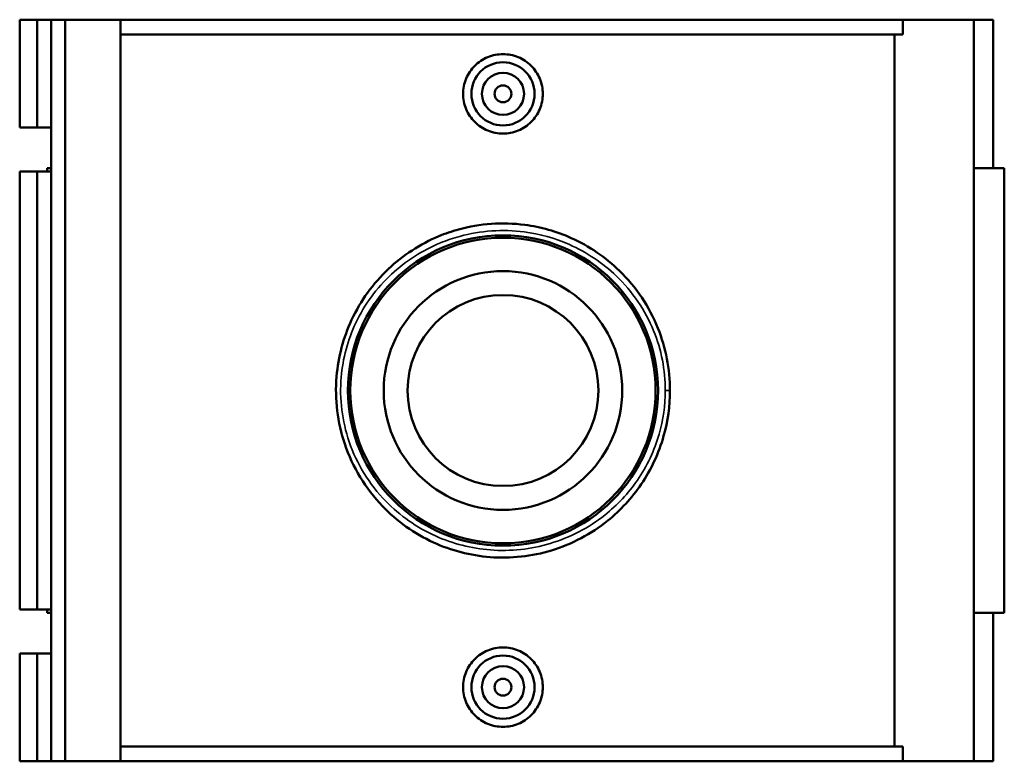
# Model space of a CAD drawing. Header units: inches. Extents: x -0.9 to 58, y -1.4 to 47.3.
# Tile 5 of 7: x 17.8 to 27, y 31.1 to 38.1. Entities that reach past the tile are written whole.
import ezdxf

# ---------------------------------------------------------------- set-up
doc = ezdxf.new("R2010")
doc.units = ezdxf.units.IN
doc.header["$MEASUREMENT"] = 0
doc.layers.add('Visible (ANSI)', color=7, linetype='Continuous', lineweight=50)
doc.layers.add('Visible Narrow (ANSI)', color=7, linetype='Continuous', lineweight=35)

msp = doc.modelspace()

# ---------------------------------------------------------------- linework, layer by layer
at = {"layer": 'Visible (ANSI)'}
for p, q in [((17.7743, 38.0728), (17.7743, 37.0662)), ((17.7743, 38.0728), (17.9388, 38.0728)), ((17.9388, 38.0728), (18.0679, 38.0728)), ((17.9388, 38.0728), (17.9388, 37.0662)), ((18.0679, 38.0728), (18.0679, 37.0662)), ((18.0679, 38.0728), (18.1995, 38.0728)), ((18.1995, 38.0728), (18.1995, 31.1428)), ((18.1995, 38.0728), (18.716, 38.0728)), ((18.716, 38.0728), (18.716, 31.1428)), ((18.716, 38.0728), (26.0333, 38.0728)), ((26.6953, 38.0728), (26.0333, 38.0728)), ((26.0333, 37.9342), (26.0333, 38.0728)), ((26.8782, 38.0728), (26.6953, 38.0728)), ((26.6953, 38.0728), (26.6953, 31.1428)), ((26.8782, 38.0728), (26.8782, 36.6868)), ((26.0333, 37.9342), (18.716, 37.9342)), ((25.9546, 31.2814), (25.9546, 37.9342)), ((17.7743, 37.0662), (17.9388, 37.0662)), ((17.9388, 37.0662), (18.0679, 37.0662)), ((18.0679, 37.0662), (18.0679, 36.654)), ((17.9388, 36.654), (17.7743, 36.654)), ((17.7743, 36.654), (17.7743, 32.5617)), ((18.0679, 36.654), (17.9388, 36.654)), ((17.9388, 36.654), (17.9388, 32.5617)), ((18.0679, 36.6868), (18.0314, 36.6868)), ((18.0314, 36.6868), (18.0314, 36.654)), ((18.0679, 36.654), (18.0679, 32.5617)), ((26.9813, 36.6868), (26.6953, 36.6868)), ((26.9813, 36.6868), (26.9813, 32.5288)), ((17.7743, 32.5617), (17.9388, 32.5617)), ((17.9388, 32.5617), (18.0679, 32.5617)), ((18.0314, 32.5617), (18.0314, 32.5288)), ((18.0314, 32.5288), (18.0679, 32.5288)), ((18.0679, 32.5617), (18.0679, 32.1495)), ((26.6953, 32.5288), (26.9813, 32.5288)), ((26.8782, 32.5288), (26.8782, 31.1428)), ((17.9388, 32.1495), (17.7743, 32.1495)), ((17.7743, 32.1495), (17.7743, 31.1428)), ((18.0679, 32.1495), (17.9388, 32.1495)), ((17.9388, 32.1495), (17.9388, 31.1428)), ((18.0679, 32.1495), (18.0679, 31.1428)), ((26.0333, 31.2814), (18.716, 31.2814)), ((26.0333, 31.1428), (26.0333, 31.2814)), ((17.7743, 31.1428), (17.9388, 31.1428)), ((17.9388, 31.1428), (18.0679, 31.1428)), ((18.0679, 31.1428), (18.1995, 31.1428)), ((18.1995, 31.1428), (18.716, 31.1428)), ((18.716, 31.1428), (26.0333, 31.1428)), ((26.0333, 31.1428), (26.6953, 31.1428)), ((26.6953, 31.1428), (26.8782, 31.1428))]:
    msp.add_line(p, q, dxfattribs=at)
for centre, radius in [((22.2934, 37.3798), 0.2953), ((22.2934, 37.3798), 0.1969), ((22.2934, 37.3798), 0.0787), ((22.2934, 34.6078), 1.4499), ((22.2934, 34.6078), 1.4276), ((22.2934, 34.6078), 1.1153), ((22.2934, 34.6078), 0.8922), ((22.2934, 31.8358), 0.2953), ((22.2934, 31.8358), 0.1969), ((22.2934, 31.8358), 0.0787)]:
    msp.add_circle(centre, radius, dxfattribs=at)
for points, knots in [([(22.6659, 37.3798), (22.6659, 37.3331), (22.6565, 37.2833), (22.6183, 37.1918), (22.5896, 37.1501), (22.5234, 37.0843), (22.4815, 37.0558), (22.3899, 37.0181), (22.34, 37.0088), (22.2467, 37.0088), (22.1969, 37.0181), (22.1052, 37.0558), (22.0633, 37.0843), (21.9971, 37.1501), (21.9684, 37.1918), (21.9302, 37.2833), (21.9208, 37.3331), (21.9208, 37.4266), (21.9302, 37.4764), (21.9684, 37.5679), (21.9971, 37.6096), (22.0633, 37.6754), (22.1052, 37.7039), (22.1969, 37.7416), (22.2467, 37.7509), (22.34, 37.7509), (22.3899, 37.7416), (22.4815, 37.7039), (22.5234, 37.6754), (22.5896, 37.6096), (22.6183, 37.5679), (22.6565, 37.4764), (22.6659, 37.4266), (22.6659, 37.3798)], [0, 0, 0, 0, 0.356095, 0.356095, 0.712191, 0.712191, 1.067961, 1.067961, 1.423732, 1.423732, 1.779502, 1.779502, 2.135273, 2.135273, 2.491368, 2.491368, 2.847463, 2.847463, 3.203559, 3.203559, 3.559654, 3.559654, 3.915424, 3.915424, 4.271195, 4.271195, 4.626966, 4.626966, 4.982736, 4.982736, 5.338831, 5.338831, 5.694927, 5.694927, 5.694927, 5.694927]), ([(23.8547, 34.6078), (23.8547, 34.8072), (23.816, 35.0062), (23.6612, 35.3916), (23.5383, 35.5747), (23.253, 35.853), (23.0996, 35.9576), (22.7943, 36.0943), (22.6473, 36.1361), (22.2905, 36.183), (22.0781, 36.1682), (21.815, 36.0956), (21.7533, 36.0743), (21.5185, 35.9765), (21.3583, 35.8723), (21.0787, 35.6085), (20.9615, 35.4464), (20.8009, 35.1015), (20.7527, 34.9214), (20.7196, 34.5254), (20.7462, 34.309), (20.8876, 33.8905), (21.009, 33.6912), (21.3022, 33.3856), (21.4646, 33.2699), (21.8096, 33.1122), (21.9896, 33.0653), (22.3664, 33.0361), (22.5631, 33.0578), (22.9395, 33.1724), (23.1182, 33.2674), (23.393, 33.4886), (23.4988, 33.6034), (23.6788, 33.8689), (23.7502, 34.0217), (23.8347, 34.3204), (23.8547, 34.4641), (23.8547, 34.6078)], [-36.217483, -36.217483, -36.217483, -36.217483, -34.757957, -34.757957, -33.150896, -33.150896, -31.791386, -31.791386, -30.679813, -30.679813, -29.153463, -29.153463, -28.673231, -28.673231, -27.276324, -27.276324, -25.812131, -25.812131, -24.462643, -24.462643, -22.900898, -22.900898, -21.206689, -21.206689, -19.748731, -19.748731, -18.403534, -18.403534, -16.98046, -16.98046, -15.50841, -15.50841, -14.357181, -14.357181, -13.125051, -13.125051, -12.072494, -12.072494, -12.072494, -12.072494]), ([(22.6659, 31.8358), (22.6659, 31.7891), (22.6565, 31.7393), (22.6183, 31.6478), (22.5896, 31.6061), (22.5234, 31.5403), (22.4815, 31.5118), (22.3899, 31.4741), (22.34, 31.4648), (22.2467, 31.4648), (22.1969, 31.4741), (22.1052, 31.5118), (22.0633, 31.5403), (21.9971, 31.6061), (21.9684, 31.6478), (21.9302, 31.7393), (21.9208, 31.7891), (21.9208, 31.8358), (21.9208, 31.8826), (21.9302, 31.9324), (21.9684, 32.0239), (21.9971, 32.0656), (22.0633, 32.1314), (22.1052, 32.1599), (22.1969, 32.1976), (22.2467, 32.2069), (22.34, 32.2069), (22.3899, 32.1976), (22.4815, 32.1599), (22.5234, 32.1314), (22.5896, 32.0656), (22.6183, 32.0239), (22.6565, 31.9324), (22.6659, 31.8826), (22.6659, 31.8358)], [2.847463, 2.847463, 2.847463, 2.847463, 3.203559, 3.203559, 3.559654, 3.559654, 3.915424, 3.915424, 4.271195, 4.271195, 4.626966, 4.626966, 4.982736, 4.982736, 5.338831, 5.338831, 5.694927, 5.694927, 5.694927, 6.051022, 6.051022, 6.407117, 6.407117, 6.762888, 6.762888, 7.118658, 7.118658, 7.474429, 7.474429, 7.830199, 7.830199, 8.186295, 8.186295, 8.54239, 8.54239, 8.54239, 8.54239])]:
    msp.add_open_spline(points, degree=3, knots=knots, dxfattribs=at)
at = {"layer": 'Visible Narrow (ANSI)'}
msp.add_line((23.8153, 34.6078), (23.8546, 34.6078), dxfattribs=at)
msp.add_open_spline([(23.8115, 34.6078), (23.8115, 34.4703), (23.7921, 34.3327), (23.7099, 34.0468), (23.6404, 33.9006), (23.4654, 33.6464), (23.3625, 33.5365), (23.0953, 33.3248), (22.9216, 33.2339), (22.5557, 33.1242), (22.3644, 33.1035), (21.998, 33.1314), (21.823, 33.1763), (21.4876, 33.3273), (21.3296, 33.438), (21.0446, 33.7305), (20.9265, 33.9212), (20.7891, 34.3218), (20.7632, 34.5289), (20.7954, 34.9079), (20.8422, 35.0804), (20.9983, 35.4104), (21.1124, 35.5656), (21.3842, 35.8181), (21.5399, 35.9179), (21.7682, 36.0114), (21.8282, 36.0318), (22.084, 36.1013), (22.2906, 36.1155), (22.6375, 36.0706), (22.7804, 36.0306), (23.0773, 35.8997), (23.2264, 35.7996), (23.5038, 35.5332), (23.6234, 35.358), (23.7738, 34.9891), (23.8115, 34.7986), (23.8115, 34.6078)], degree=3, knots=[12.072494, 12.072494, 12.072494, 12.072494, 13.125051, 13.125051, 14.357181, 14.357181, 15.50841, 15.50841, 16.98046, 16.98046, 18.403534, 18.403534, 19.748731, 19.748731, 21.206689, 21.206689, 22.900898, 22.900898, 24.462643, 24.462643, 25.812131, 25.812131, 27.276324, 27.276324, 28.673231, 28.673231, 29.153463, 29.153463, 30.679813, 30.679813, 31.791386, 31.791386, 33.150896, 33.150896, 34.757957, 34.757957, 36.217483, 36.217483, 36.217483, 36.217483], dxfattribs=at)

doc.saveas('drawing.dxf')
